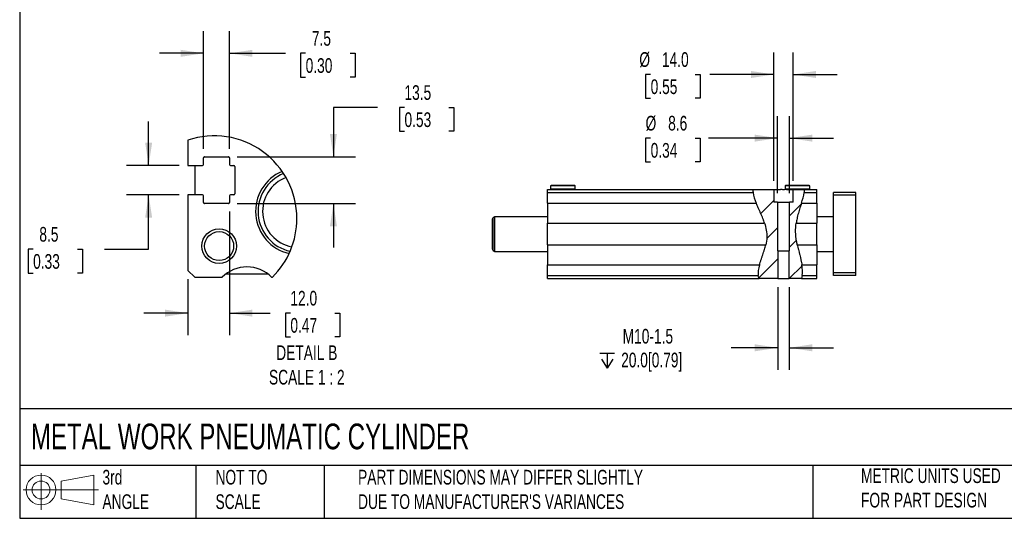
# Model space of a CAD drawing. Header units: millimetres. Extents: x 32 to 1365, y 32 to 1048.
# Tile 1 of 5: x 32 to 741, y 32 to 391. Entities that reach past the tile are written whole.
import ezdxf

# ---------------------------------------------------------------- set-up
doc = ezdxf.new("R2010")
doc.units = ezdxf.units.MM
doc.header["$LTSCALE"] = 5
doc.linetypes.add('SLD-Solid', pattern=[0])
doc.layers.add('DIMENSIONS', color=140, linetype='SLD-Solid', lineweight=25)
doc.layers.add('TEXT', color=140, linetype='SLD-Solid', lineweight=25)
doc.layers.add('HATCH', color=6, linetype='SLD-Solid')
doc.layers.add('SLD-DEFPOINTS', color=7, linetype='Continuous')
doc.styles.add('SLDTEXTSTYLE0', font='TXT', dxfattribs={"width": 0.7})
doc.dimstyles.new('SLDDIMSTYLE0', dxfattribs={"dimtxt": 10.790039, "dimasz": 16.51, "dimexe": 0, "dimexo": 0.0625, "dimgap": 2.69751, "dimtad": 0, "dimtih": 1, "dimtoh": 1, "dimrnd": 1e-09, "dimzin": 4, "dimdsep": 46, "dimtxsty": 'SLDTEXTSTYLE0', "dimsah": 1, "dimcen": 0.09, "dimadec": 0, "dimazin": 1, "dimtfac": 1, "dimtmove": 0, "dimatfit": 0, "dimfxl": 0, "dimfrac": 2, "dimtolj": 1, "dimtzin": 12, "dimarcsym": 0})
doc.dimstyles.new('SLDDIMSTYLE5', dxfattribs={"dimtxt": 10.790039, "dimasz": 16.51, "dimexe": 0, "dimexo": 0.0625, "dimgap": 2.69751, "dimtad": 0, "dimtih": 1, "dimtoh": 1, "dimrnd": 1e-09, "dimzin": 12, "dimdsep": 46, "dimtxsty": 'SLDTEXTSTYLE0', "dimsah": 1, "dimcen": 0.09, "dimadec": 0, "dimazin": 3, "dimtfac": 1, "dimtmove": 0, "dimatfit": 0, "dimfxl": 0, "dimfrac": 2, "dimtolj": 1, "dimtzin": 12, "dimarcsym": 0})
doc.dimstyles.new('SLDDIMSTYLE6', dxfattribs={"dimtxt": 10.790039, "dimasz": 16.51, "dimexe": 0, "dimexo": 0.0625, "dimgap": 2.69751, "dimtad": 0, "dimtih": 1, "dimtoh": 1, "dimlfac": 0.4, "dimrnd": 1e-09, "dimzin": 12, "dimdsep": 46, "dimtxsty": 'SLDTEXTSTYLE0', "dimsah": 1, "dimcen": 0.09, "dimadec": 0, "dimazin": 3, "dimtfac": 1, "dimtmove": 0, "dimatfit": 0, "dimfxl": 0, "dimfrac": 2, "dimtolj": 1, "dimtzin": 12, "dimarcsym": 0})
doc.dimstyles.new('SLDDIMSTYLE7', dxfattribs={"dimtxt": 10.790039, "dimasz": 16.51, "dimexe": 0, "dimexo": 0.0625, "dimgap": 2.69751, "dimtad": 0, "dimtih": 1, "dimtoh": 1, "dimlfac": 0.4, "dimrnd": 1e-09, "dimzin": 4, "dimdsep": 46, "dimtxsty": 'SLDTEXTSTYLE0', "dimsah": 1, "dimcen": 0.09, "dimadec": 0, "dimazin": 1, "dimtfac": 1, "dimtmove": 0, "dimatfit": 0, "dimfxl": 0, "dimfrac": 2, "dimtolj": 1, "dimtzin": 12, "dimarcsym": 0})

# ---------------------------------------------------------------- blocks, each defined once
blk = doc.blocks.new('Block11')
at = {"color": 7, "linetype": 'SLD-Solid', "lineweight": 18}
for p, q in [((12.94, 26.55), (12.94, 0)), ((27.4, 20.84), (50.88, 25.16)), ((50.88, 25.16), (50.88, 3.66)), ((0, 14.41), (54.37, 14.41)), ((27.4, 7.98), (27.4, 20.84)), ((27.4, 7.98), (50.88, 3.66))]:
    blk.add_line(p, q, dxfattribs=at)
for radius in [10.75, 6.43]:
    blk.add_circle((12.94, 14.41), radius, dxfattribs=at)
blk = doc.blocks.new('Block12')
at = {"layer": 'SLD-DEFPOINTS'}
blk.add_blockref('Block11', (0, 0), dxfattribs=at)
blk = doc.blocks.new('SW_SYMBOL_HOLE_DEPTH')
at = {"layer": 'DIMENSIONS', "color": 0}
for p, q in [((0, 4375), (4000, 4375)), ((500, 2775), (2000, 375)), ((2000, 4375), (2000, 375)), ((3500, 2775), (2000, 375))]:
    blk.add_line(p, q, dxfattribs=at)
blk = doc.blocks.new('_D_29')
at = {"layer": 'DIMENSIONS'}
for p, q in [((577.98, 198.3), (577.98, 138.77)), ((586.36, 198.3), (586.36, 138.77)), ((577.98, 154.65), (544.53, 154.65)), ((586.36, 154.65), (618.11, 154.65))]:
    blk.add_line(p, q, dxfattribs=at)
for points in [[(577.98, 154.65), (561.47, 157.19), (561.47, 152.11)], [(586.36, 154.65), (602.87, 152.11), (602.87, 157.19)]]:
    blk.add_solid(points, dxfattribs=at)
at = {"layer": 'DIMENSIONS', "xscale": 0.002688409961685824, "yscale": 0.002688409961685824, "zscale": 0.002688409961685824}
blk.add_blockref('SW_SYMBOL_HOLE_DEPTH', (449.73, 138.93), dxfattribs=at)
at = {"layer": 'DIMENSIONS', "char_height": 10.583, "attachment_point": 1, "style": 'SLDTEXTSTYLE0'}
for s, insert in [('M10-1.5', (466.25, 168.29)), ('20.0[0.79]', (465.17, 151.14))]:
    blk.add_mtext(s, dxfattribs=dict(at, insert=insert))
blk = doc.blocks.new('_D_30')
at = {"layer": 'DIMENSIONS'}
for p, q in [((577.87, 266), (577.87, 321.65)), ((586.47, 266), (586.47, 321.65)), ((486.42, 305.78), (482.8, 305.78)), ((482.8, 305.78), (482.8, 288.63)), ((518.48, 305.78), (522.11, 305.78)), ((522.11, 305.78), (522.11, 288.63)), ((577.87, 305.78), (528.14, 305.78)), ((586.47, 305.78), (618.22, 305.78)), ((482.8, 288.63), (486.42, 288.63)), ((522.11, 288.63), (518.48, 288.63))]:
    blk.add_line(p, q, dxfattribs=at)
for points in [[(577.87, 305.78), (561.36, 308.32), (561.36, 303.24)], [(586.47, 305.78), (602.98, 303.24), (602.98, 308.32)]]:
    blk.add_solid(points, dxfattribs=at)
at = {"layer": 'DIMENSIONS', "char_height": 10.583, "attachment_point": 1, "style": 'SLDTEXTSTYLE0'}
for s, insert in [('%%c', (482.76, 321.84)), ('8.6', (499.05, 321.84)), ('0.34', (486.42, 302.27))]:
    blk.add_mtext(s, dxfattribs=dict(at, insert=insert))
blk = doc.blocks.new('_D_31')
at = {"layer": 'DIMENSIONS'}
for p, q in [((575.17, 275), (575.17, 367.52)), ((589.17, 275), (589.17, 367.52)), ((486.42, 351.65), (482.8, 351.65)), ((482.8, 351.65), (482.8, 334.5)), ((518.48, 351.65), (522.11, 351.65)), ((522.11, 351.65), (522.11, 334.5)), ((575.17, 351.65), (529.04, 351.65)), ((589.17, 351.65), (620.92, 351.65)), ((482.8, 334.5), (486.42, 334.5)), ((522.11, 334.5), (518.48, 334.5))]:
    blk.add_line(p, q, dxfattribs=at)
for points in [[(575.17, 351.65), (558.66, 354.19), (558.66, 349.11)], [(589.17, 351.65), (605.68, 349.11), (605.68, 354.19)]]:
    blk.add_solid(points, dxfattribs=at)
at = {"layer": 'DIMENSIONS', "char_height": 10.583, "attachment_point": 1, "style": 'SLDTEXTSTYLE0'}
for s, insert in [('%%c', (478.27, 367.71)), ('14.0', (494.56, 367.71)), ('0.55', (486.42, 348.14))]:
    blk.add_mtext(s, dxfattribs=dict(at, insert=insert))
blk = doc.blocks.new('_D_36')
at = {"layer": 'DIMENSIONS'}
for p, q in [((124.68, 286.1), (124.68, 317.85)), ((146.62, 286.1), (108.81, 286.1)), ((146.62, 264.85), (108.81, 264.85)), ((124.68, 225.7), (124.68, 264.85)), ((41.42, 225.7), (37.8, 225.7)), ((37.8, 225.7), (37.8, 208.55)), ((73.48, 225.7), (77.11, 225.7)), ((77.11, 225.7), (77.11, 208.55)), ((92.93, 225.7), (124.68, 225.7)), ((37.8, 208.55), (41.42, 208.55)), ((77.11, 208.55), (73.48, 208.55))]:
    blk.add_line(p, q, dxfattribs=at)
for points in [[(124.68, 286.1), (127.22, 302.61), (122.14, 302.61)], [(124.68, 264.85), (122.14, 248.34), (127.22, 248.34)]]:
    blk.add_solid(points, dxfattribs=at)
at = {"layer": 'DIMENSIONS', "char_height": 10.583, "attachment_point": 1, "style": 'SLDTEXTSTYLE0'}
for s, insert in [('8.5', (45.91, 241.76)), ('0.33', (41.42, 222.19))]:
    blk.add_mtext(s, dxfattribs=dict(at, insert=insert))
blk = doc.blocks.new('_D_37')
at = {"layer": 'DIMENSIONS'}
for p, q in [((164.22, 297.95), (164.22, 382.79)), ((182.97, 297.95), (182.97, 382.79)), ((164.22, 366.91), (132.47, 366.91)), ((182.97, 366.91), (223.19, 366.91)), ((237.81, 366.91), (234.19, 366.91)), ((234.19, 366.91), (234.19, 349.76)), ((269.88, 366.91), (273.5, 366.91)), ((273.5, 366.91), (273.5, 349.76)), ((234.19, 349.76), (237.81, 349.76)), ((273.5, 349.76), (269.88, 349.76))]:
    blk.add_line(p, q, dxfattribs=at)
for points in [[(164.22, 366.91), (147.71, 369.45), (147.71, 364.37)], [(182.97, 366.91), (199.48, 364.37), (199.48, 369.45)]]:
    blk.add_solid(points, dxfattribs=at)
at = {"layer": 'DIMENSIONS', "char_height": 10.583, "attachment_point": 1, "style": 'SLDTEXTSTYLE0'}
for s, insert in [('7.5', (242.3, 382.97)), ('0.30', (237.81, 363.4))]:
    blk.add_mtext(s, dxfattribs=dict(at, insert=insert))
blk = doc.blocks.new('_D_38')
at = {"layer": 'DIMENSIONS'}
for p, q in [((289.58, 327.88), (257.83, 327.88)), ((257.83, 327.88), (257.83, 292.35)), ((309.03, 327.88), (305.4, 327.88)), ((305.4, 327.88), (305.4, 310.73)), ((341.09, 327.88), (344.71, 327.88)), ((344.71, 327.88), (344.71, 310.73)), ((305.4, 310.73), (309.03, 310.73)), ((344.71, 310.73), (341.09, 310.73)), ((188.57, 292.35), (273.7, 292.35)), ((188.57, 258.6), (273.7, 258.6)), ((257.83, 258.6), (257.83, 226.85))]:
    blk.add_line(p, q, dxfattribs=at)
for points in [[(257.83, 292.35), (260.37, 308.86), (255.29, 308.86)], [(257.83, 258.6), (255.29, 242.09), (260.37, 242.09)]]:
    blk.add_solid(points, dxfattribs=at)
at = {"layer": 'DIMENSIONS', "char_height": 10.583, "attachment_point": 1, "style": 'SLDTEXTSTYLE0'}
for s, insert in [('13.5', (309.03, 343.93)), ('0.53', (309.03, 324.37))]:
    blk.add_mtext(s, dxfattribs=dict(at, insert=insert))
blk = doc.blocks.new('_D_39')
at = {"layer": 'DIMENSIONS'}
for p, q in [((182.97, 253), (182.97, 163.76)), ((152.97, 204.13), (152.97, 163.76)), ((152.97, 179.63), (121.22, 179.63)), ((182.97, 179.63), (212.19, 179.63)), ((226.81, 179.63), (223.18, 179.63)), ((223.18, 179.63), (223.18, 162.48)), ((258.87, 179.63), (262.49, 179.63)), ((262.49, 179.63), (262.49, 162.48)), ((223.18, 162.48), (226.81, 162.48)), ((262.49, 162.48), (258.87, 162.48))]:
    blk.add_line(p, q, dxfattribs=at)
for points in [[(152.97, 179.63), (136.46, 182.17), (136.46, 177.09)], [(182.97, 179.63), (199.48, 177.09), (199.48, 182.17)]]:
    blk.add_solid(points, dxfattribs=at)
at = {"layer": 'DIMENSIONS', "char_height": 10.583, "attachment_point": 1, "style": 'SLDTEXTSTYLE0'}
for s, insert in [('12.0', (226.81, 195.69)), ('0.47', (226.81, 176.13))]:
    blk.add_mtext(s, dxfattribs=dict(at, insert=insert))

msp = doc.modelspace()

# ---------------------------------------------------------------- hatches: boundary and pattern name
at = {"layer": 'HATCH'}
h = msp.add_hatch(dxfattribs=at)
h.set_pattern_fill('ANSI31', color=256, scale=5, style=0)
edge = h.paths.add_edge_path(flags=0)
edge.add_line((577.98, 204.647), (577.98, 224.647))
edge.add_line((577.98, 224.647), (577.868, 224.647))
edge.add_line((577.868, 224.647), (577.868, 259.647))
edge.add_line((577.868, 259.647), (575.168, 259.647))
edge.add_line((575.168, 259.647), (575.168, 268.647))
edge.add_line((575.168, 268.647), (560.131, 268.647))
edge.add_spline(control_points=[(560.131, 268.647), (560.04, 258.59), (579.663, 237.411), (561.248, 211.573), (564.558, 204.647)], knot_values=[0.0250105, 0.0250105, 0.0250105, 0.0250105, 0.1872632, 0.3238566, 0.3238566, 0.3238566, 0.3238566], weights=[1, 1, 1, 1, 1], degree=3, periodic=0)
edge.add_line((564.558, 204.647), (577.98, 204.647))
h = msp.add_hatch(dxfattribs=at)
h.set_pattern_fill('ANSI31', color=256, scale=5, style=0)
edge = h.paths.add_edge_path(flags=0)
edge.add_spline(control_points=[(595.013, 204.647), (597.729, 211.32), (589.503, 231.162), (591.408, 249.626), (596.879, 263.288), (597.435, 268.647)], knot_values=[0.4831966, 0.4831966, 0.4831966, 0.4831966, 0.6027303, 0.6968292, 0.772774, 0.772774, 0.772774, 0.772774], weights=[1, 1, 1, 1, 1, 1], degree=3, periodic=0)
edge.add_line((597.435, 268.647), (589.168, 268.647))
edge.add_line((589.168, 268.647), (589.168, 259.647))
edge.add_line((589.168, 259.647), (586.468, 259.647))
edge.add_line((586.468, 259.647), (586.468, 224.647))
edge.add_line((586.468, 224.647), (586.356, 224.647))
edge.add_line((586.356, 224.647), (586.356, 204.647))
edge.add_line((586.356, 204.647), (595.013, 204.647))

# ---------------------------------------------------------------- linework, layer by layer
for p, q in [((152.969, 304.342), (152.969, 286.102)), ((164.219, 286.852), (164.219, 291.602)), ((164.969, 292.352), (182.219, 292.352)), ((182.969, 291.602), (182.969, 286.852)), ((152.969, 286.102), (163.469, 286.102)), ((157.969, 286.102), (157.969, 264.852)), ((183.719, 286.102), (185.969, 286.102)), ((186.719, 285.352), (186.719, 265.602)), ((414.618, 271.647), (414.318, 271.347)), ((414.318, 271.347), (414.318, 268.947)), ((432.018, 271.347), (414.318, 271.347)), ((431.718, 271.647), (414.618, 271.647)), ((432.018, 271.347), (431.718, 271.647)), ((432.018, 268.947), (432.018, 271.347)), ((583.618, 271.647), (583.318, 271.347)), ((583.318, 271.347), (583.318, 268.947)), ((601.018, 271.347), (583.318, 271.347)), ((600.718, 271.647), (583.618, 271.647)), ((601.018, 271.347), (600.718, 271.647)), ((601.018, 268.947), (601.018, 271.347)), ((163.469, 264.852), (152.969, 264.852)), ((152.969, 264.852), (152.969, 210.477)), ((164.219, 259.352), (164.219, 264.102)), ((182.969, 264.102), (182.969, 259.352)), ((185.969, 264.852), (183.719, 264.852)), ((412.168, 268.647), (560.131, 268.647)), ((412.168, 266.647), (412.168, 268.647)), ((412.168, 266.647), (560.246, 266.647)), ((412.168, 258.788), (412.168, 266.647)), ((414.318, 268.947), (414.618, 268.647)), ((432.018, 268.947), (414.318, 268.947)), ((431.718, 268.647), (432.018, 268.947)), ((560.131, 268.647), (575.168, 268.647)), ((575.168, 268.647), (575.168, 259.647)), ((575.168, 268.647), (580.049, 268.647)), ((583.318, 268.947), (583.618, 268.647)), ((601.018, 268.947), (583.318, 268.947)), ((584.287, 268.647), (589.168, 268.647)), ((589.168, 259.647), (589.168, 268.647)), ((589.168, 268.647), (597.435, 268.647)), ((597.151, 266.647), (606.168, 266.647)), ((597.435, 268.647), (606.168, 268.647)), ((600.718, 268.647), (601.018, 268.947)), ((606.168, 266.647), (606.168, 268.647)), ((606.168, 258.788), (606.168, 266.647)), ((634.168, 266.647), (618.168, 266.647)), ((618.168, 264.647), (618.168, 266.647)), ((634.168, 264.647), (618.168, 264.647)), ((618.168, 208.647), (618.168, 264.647)), ((634.168, 264.647), (634.168, 266.647)), ((634.168, 208.647), (634.168, 264.647)), ((182.219, 258.602), (164.969, 258.602)), ((412.168, 258.788), (412.168, 244.506)), ((412.168, 258.788), (562.528, 258.788)), ((577.868, 259.647), (575.168, 259.647)), ((577.868, 259.647), (577.868, 224.647)), ((577.868, 259.647), (586.468, 259.647)), ((586.468, 224.647), (586.468, 259.647)), ((589.168, 259.647), (586.468, 259.647)), ((595.088, 258.788), (606.168, 258.788)), ((606.168, 258.788), (606.168, 244.506)), ((374.168, 249.147), (372.918, 248.425)), ((372.918, 224.869), (372.918, 248.425)), ((412.168, 249.147), (374.168, 249.147)), ((374.168, 224.147), (374.168, 249.147)), ((618.168, 249.147), (606.168, 249.147)), ((372.168, 247.126), (372.168, 226.168)), ((412.168, 244.506), (568.516, 244.506)), ((412.168, 228.788), (412.168, 244.506)), ((591.3, 244.506), (606.168, 244.506)), ((606.168, 228.788), (606.168, 244.506)), ((412.168, 228.788), (412.168, 214.506)), ((412.168, 228.788), (569.339, 228.788)), ((592.093, 228.788), (606.168, 228.788)), ((606.168, 228.788), (606.168, 214.506)), ((372.918, 224.869), (374.168, 224.147)), ((374.168, 224.147), (412.168, 224.147)), ((577.98, 224.647), (577.868, 224.647)), ((577.98, 224.647), (577.98, 204.647)), ((577.98, 224.647), (586.356, 224.647)), ((586.356, 204.647), (586.356, 224.647)), ((586.468, 224.647), (586.356, 224.647)), ((606.168, 224.147), (618.168, 224.147)), ((412.168, 214.506), (564.833, 214.506)), ((412.168, 206.647), (412.168, 214.506)), ((595.399, 214.506), (606.168, 214.506)), ((606.168, 206.647), (606.168, 214.506)), ((152.969, 210.477), (157.969, 205.477)), ((180.471, 207.977), (210.468, 207.977)), ((412.168, 206.647), (563.932, 206.647)), ((412.168, 204.647), (412.168, 206.647)), ((595.595, 206.647), (606.168, 206.647)), ((606.168, 204.647), (606.168, 206.647)), ((634.168, 208.647), (618.168, 208.647)), ((618.168, 206.647), (618.168, 208.647)), ((634.168, 206.647), (618.168, 206.647)), ((634.168, 206.647), (634.168, 208.647)), ((157.969, 205.477), (177.617, 205.477)), ((213.322, 205.477), (213.826, 205.477)), ((412.168, 204.647), (564.558, 204.647)), ((577.98, 204.647), (564.558, 204.647)), ((577.98, 204.647), (586.356, 204.647)), ((595.013, 204.647), (586.356, 204.647)), ((595.013, 204.647), (606.168, 204.647))]:
    msp.add_line(p, q)
for radius in [12.5, 10.47]:
    msp.add_circle((175.469, 227.977), radius)
for centre, radius, start, end in [((164.969, 291.602), 0.75, 89.999788, 179.999856), ((182.219, 291.602), 0.75, 0.000144, 90.000212), ((163.469, 286.852), 0.75, 270.000039, 359.999249), ((183.719, 286.852), 0.75, 180.000751, 269.999961), ((185.969, 285.352), 0.75, 0.000039, 89.999961), ((232.924, 252.996), 31.207, 112.663149, 256.98709), ((232.911, 252.953), 29.388, 111.893883, 257.677954), ((232.88, 252.968), 26.109, 110.656626, 258.948064), ((163.469, 264.102), 0.75, 0.000751, 89.999961), ((183.719, 264.102), 0.75, 90.000039, 179.999249), ((185.969, 265.602), 0.75, 270.000039, 359.999961), ((164.969, 259.352), 0.75, 180.000144, 270.000212), ((182.219, 259.352), 0.75, 269.999788, 359.999856), ((373.668, 247.126), 1.5, 120, 180), ((373.668, 226.168), 1.5, 180, 240), ((195.469, 187.976), 25, 44.43046, 135.56954)]:
    msp.add_arc(centre, radius, start, end)
for points, knots in [([(560.131, 268.647), (560.131, 268.647), (560.131, 268.634), (560.13, 268.583), (560.13, 268.545), (560.13, 268.444), (560.131, 268.383), (560.133, 268.237), (560.135, 268.153), (560.143, 267.876), (560.154, 267.652), (560.189, 267.171), (560.214, 266.91), (560.246, 266.647)], [0, 0, 0, 0, 0.125, 0.125, 0.25, 0.25, 0.375, 0.375, 0.5, 0.5, 0.75, 0.75, 1, 1, 1, 1]), ([(584.287, 268.647), (583.943, 268.647), (583.593, 268.639), (582.886, 268.625), (582.526, 268.62), (581.805, 268.62), (581.448, 268.625), (580.743, 268.639), (580.394, 268.647), (580.049, 268.647)], [0, 0, 0, 0, 0.25, 0.25, 0.5, 0.5, 0.75, 0.75, 1, 1, 1, 1]), ([(597.151, 266.647), (597.174, 266.778), (597.196, 266.907), (597.238, 267.16), (597.257, 267.286), (597.294, 267.528), (597.311, 267.643), (597.341, 267.86), (597.355, 267.963), (597.378, 268.149), (597.388, 268.232), (597.406, 268.379), (597.413, 268.442), (597.429, 268.593), (597.435, 268.647), (597.435, 268.647)], [0, 0, 0, 0, 0.125, 0.125, 0.25, 0.25, 0.375, 0.375, 0.5, 0.5, 0.625, 0.625, 0.75, 0.75, 1, 1, 1, 1]), ([(568.516, 244.506), (568.356, 244.995), (568.176, 245.522), (567.87, 246.364), (567.762, 246.653), (567.535, 247.249), (567.416, 247.556), (567.048, 248.48), (566.787, 249.11), (566.376, 250.074), (566.235, 250.4), (565.951, 251.05), (565.807, 251.373), (565.376, 252.341), (565.086, 252.983), (564.653, 253.941), (564.509, 254.258), (564.228, 254.88), (564.09, 255.185), (563.686, 256.086), (563.429, 256.667), (562.945, 257.785), (562.725, 258.306), (562.528, 258.788)], [0, 0, 0, 0, 0.125, 0.125, 0.1875, 0.1875, 0.25, 0.25, 0.375, 0.375, 0.4375, 0.4375, 0.5, 0.5, 0.625, 0.625, 0.6875, 0.6875, 0.75, 0.75, 0.875, 0.875, 1, 1, 1, 1]), ([(595.088, 258.788), (594.94, 258.317), (594.778, 257.809), (594.517, 256.995), (594.427, 256.715), (594.241, 256.137), (594.146, 255.838), (593.856, 254.931), (593.66, 254.31), (593.266, 253.034), (593.067, 252.373), (592.694, 251.065), (592.517, 250.412), (592.27, 249.436), (592.19, 249.109), (592.04, 248.469), (591.969, 248.156), (591.77, 247.233), (591.653, 246.641), (591.451, 245.511), (591.368, 244.986), (591.3, 244.506)], [0, 0, 0, 0, 0.125, 0.125, 0.1875, 0.1875, 0.25, 0.25, 0.375, 0.375, 0.5, 0.5, 0.625, 0.625, 0.6875, 0.6875, 0.75, 0.75, 0.875, 0.875, 1, 1, 1, 1]), ([(568.516, 244.506), (569.597, 241.182), (570.639, 236.012), (569.762, 230.607), (569.339, 228.788)], [0.142731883, 0.142731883, 0.142731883, 0.142731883, 0.187263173, 0.20985886, 0.20985886, 0.20985886, 0.20985886]), ([(592.093, 228.788), (591.885, 229.733), (590.743, 235.387), (590.705, 240.329), (591.3, 244.506)], [0.590817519, 0.590817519, 0.590817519, 0.590817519, 0.602730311, 0.663109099, 0.663109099, 0.663109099, 0.663109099]), ([(564.833, 214.506), (564.97, 214.984), (565.126, 215.5), (565.387, 216.325), (565.478, 216.608), (565.67, 217.193), (565.77, 217.495), (566.078, 218.408), (566.292, 219.032), (566.624, 219.991), (566.737, 220.317), (566.963, 220.969), (567.075, 221.295), (567.409, 222.269), (567.628, 222.917), (567.946, 223.887), (568.05, 224.21), (568.25, 224.842), (568.346, 225.152), (568.623, 226.067), (568.791, 226.655), (569.096, 227.784), (569.227, 228.307), (569.339, 228.788)], [0, 0, 0, 0, 0.125, 0.125, 0.1875, 0.1875, 0.25, 0.25, 0.375, 0.375, 0.4375, 0.4375, 0.5, 0.5, 0.625, 0.625, 0.6875, 0.6875, 0.75, 0.75, 0.875, 0.875, 1, 1, 1, 1]), ([(592.093, 228.788), (592.197, 228.315), (592.314, 227.804), (592.508, 226.982), (592.576, 226.699), (592.718, 226.115), (592.792, 225.813), (593.019, 224.899), (593.177, 224.272), (593.421, 223.307), (593.504, 222.979), (593.67, 222.322), (593.753, 221.994), (593.998, 221.012), (594.159, 220.36), (594.393, 219.386), (594.469, 219.062), (594.615, 218.429), (594.756, 217.809), (594.884, 217.211), (595.006, 216.625), (595.064, 216.337), (595.228, 215.499), (595.321, 214.982), (595.399, 214.506)], [0, 0, 0, 0, 0.125, 0.125, 0.1875, 0.1875, 0.25, 0.25, 0.375, 0.375, 0.4375, 0.4375, 0.5, 0.5, 0.625, 0.625, 0.6875, 0.6875, 0.75, 0.8125, 0.8125, 0.875, 0.875, 1, 1, 1, 1])]:
    msp.add_open_spline(points, degree=3, knots=knots)
for points in [[(560.246, 266.647), (560.549, 264.115), (561.42, 261.495), (562.528, 258.788)], [(595.088, 258.788), (595.925, 261.446), (596.702, 264.108), (597.151, 266.647)], [(564.833, 214.506), (564.004, 211.608), (563.535, 208.938), (563.932, 206.647)], [(595.595, 206.647), (596.038, 208.961), (595.87, 211.645), (595.399, 214.506)], [(564.558, 204.647), (564.247, 205.298), (564.05, 205.966), (563.932, 206.647)], [(595.595, 206.647), (595.465, 205.971), (595.28, 205.303), (595.013, 204.647)]]:
    msp.add_open_spline(points, degree=3)
at = {"layer": 'SLD-DEFPOINTS'}
for start, end in [(0.000008, 108.546079), (314.68309, 0.000013)]:
    msp.add_arc((171.923, 247.846), 59.591, start, end, dxfattribs=at)
at = {"layer": 'TEXT'}
for p, q in [((31.75, 1047.75), (31.75, 31.75)), ((1365.25, 110.631), (31.75, 110.631)), ((1365.25, 69.85), (31.75, 69.85)), ((158.75, 69.85), (158.75, 31.75)), ((251.058, 69.85), (251.058, 31.75)), ((603.232, 69.85), (603.232, 31.75)), ((31.75, 31.75), (1365.25, 31.75))]:
    msp.add_line(p, q, dxfattribs=at)

# ---------------------------------------------------------------- block references
at = {"layer": 'SLD-DEFPOINTS'}
msp.add_blockref('Block12', (34.19, 37.769), dxfattribs=at)

# ---------------------------------------------------------------- texts
at = {"layer": 'TEXT', "style": 'SLDTEXTSTYLE0'}
for s, insert, char_height, attachment_point in [('DETAIL B^JSCALE 1 : 2', (238.649, 156.411), 10.58333, 2), ('METAL WORK PNEUMATIC CYLINDER', (39.829, 100.032), 18.52083, 1), ('3rd^JANGLE', (91.411, 66.688), 10.5833, 1), ('NOT TO^JSCALE', (172.876, 66.688), 10.58333, 1), ("PART DIMENSIONS MAY DIFFER SLIGHTLY ^JDUE TO MANUFACTURER'S VARIANCES", (275.596, 66.704), 10.58333, 1), ('METRIC UNITS USED ^JFOR PART DESIGN', (638.022, 67.779), 10.58333, 1)]:
    msp.add_mtext(s, dxfattribs=dict(at, insert=insert, char_height=char_height, attachment_point=attachment_point))

# ---------------------------------------------------------------- dimensions: what is measured, and where the dimension line sits
at = {"layer": 'DIMENSIONS'}
for base, p1, p2, dimstyle, picture, middle in [((182.969, 366.911), (164.219, 291.602), (182.969, 291.602), 'SLDDIMSTYLE6', '_D_37', (253.845, 366.911)), ((182.969, 179.633), (152.969, 210.477), (182.969, 259.352), 'SLDDIMSTYLE7', '_D_39', (242.839, 179.633))]:
    dim = msp.add_linear_dim(base=base, p1=p1, p2=p2, dimstyle=dimstyle, dxfattribs=at)
    dim.commit()
    dim.dimension.update_dxf_attribs({"geometry": picture, "text_midpoint": middle, "dimtype": 160})
for base, p1, p2, text, dimstyle, picture, middle in [((575.168, 351.647), (589.168, 268.647), (575.168, 268.647), '%%c<>', 'SLDDIMSTYLE0', '_D_31', (502.451, 351.647)), ((586.468, 305.778), (577.868, 259.647), (586.468, 259.647), '%%c<>', 'SLDDIMSTYLE5', '_D_30', (502.451, 305.778)), ((586.356, 154.647), (577.98, 204.647), (586.356, 204.647), 'M10-1.5\\P{\\fGDT;x}20.0[0.79]', 'SLDDIMSTYLE5', '_D_29', (495.922, 154.647))]:
    dim = msp.add_linear_dim(base=base, p1=p1, p2=p2, text=text, dimstyle=dimstyle, dxfattribs=at)
    dim.commit()
    dim.dimension.update_dxf_attribs({"geometry": picture, "text_midpoint": middle, "dimtype": 160})
for base, p1, p2, picture, middle in [((257.829, 258.602), (182.219, 292.352), (182.219, 258.602), '_D_38', (257.829, 327.876)), ((124.681, 286.102), (152.969, 264.852), (152.969, 286.102), '_D_36', (124.681, 225.701))]:
    dim = msp.add_linear_dim(base=base, p1=p1, p2=p2, angle=90, dimstyle='SLDDIMSTYLE6', dxfattribs=at)
    dim.commit()
    dim.dimension.update_dxf_attribs({"geometry": picture, "text_midpoint": middle, "dimtype": 160})

doc.saveas('drawing.dxf')
